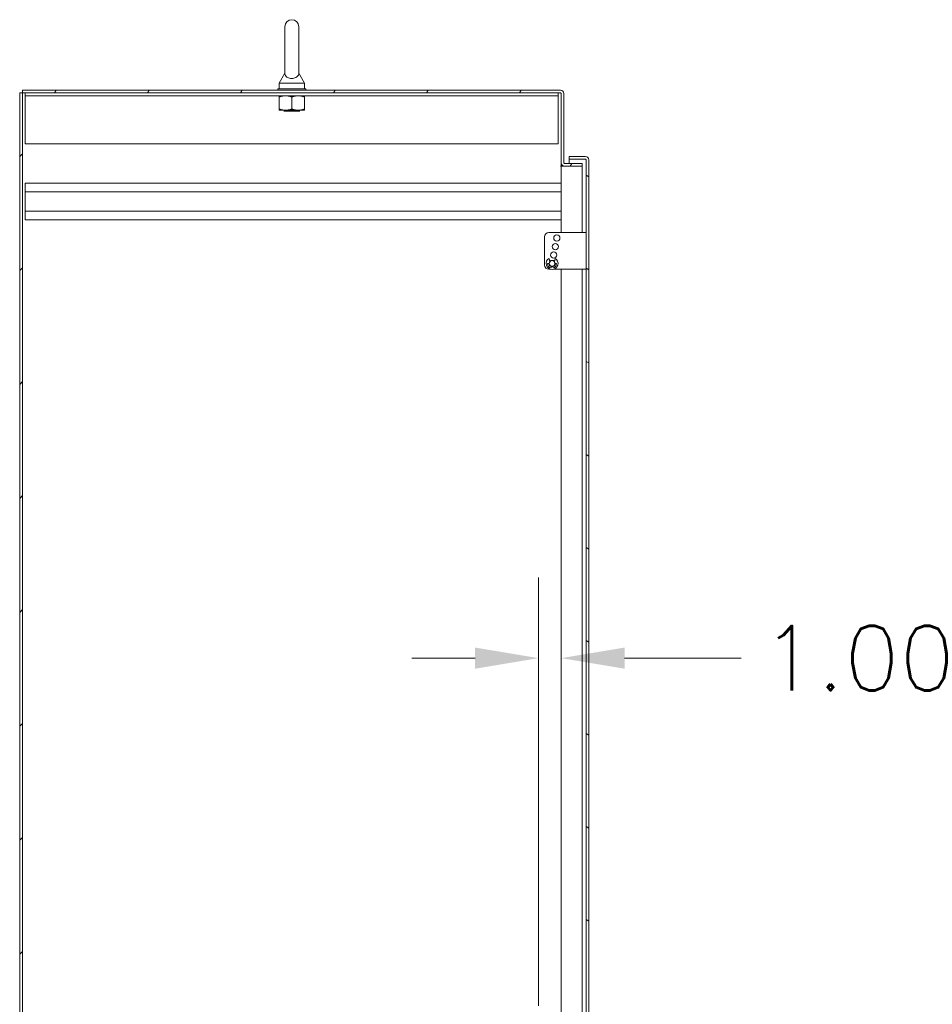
# Model space of a CAD drawing. Header units: inches. Extents: x 16 to 463, y 31 to 294.
# Tile 54 of 110: x 98 to 138, y 181 to 225. Entities that reach past the tile are written whole.
import ezdxf

# ---------------------------------------------------------------- set-up
doc = ezdxf.new("R2010")
doc.units = ezdxf.units.IN
doc.header["$LTSCALE"] = 28.571429
doc.header["$MEASUREMENT"] = 0
for name, color, linetype, lineweight in [('Dimension (ANSI)', 7, 'Continuous', 5), ('Hatch (ANSI)', 7, 'Continuous', 5), ('Visible (ANSI)', 7, 'Continuous', 5)]:
    doc.layers.add(name, color=color, linetype=linetype, lineweight=lineweight)
doc.styles.add('ROMANS', font='romans.shx')
doc.dimstyles.new('Default (ANSI)', dxfattribs={"dimscale": 28.571429, "dimtxt": 0.1, "dimasz": 0.098425, "dimexe": 0.125, "dimexo": 0.0625, "dimgap": 0.031496, "dimtad": 0, "dimtih": 1, "dimtoh": 1, "dimrnd": 1e-08, "dimzin": 0, "dimdsep": 46, "dimtxsty": 'ROMANS', "dimcen": 0.09, "dimdle": 0.393701, "dimclrd": 256, "dimclre": 256, "dimclrt": 256, "dimadec": 0, "dimazin": 0, "dimtfac": 1, "dimtofl": 0, "dimtmove": 0, "dimatfit": 3, "dimfxl": 1, "dimtolj": 1, "dimtzin": 0, "dimlwd": -1, "dimlwe": -1, "dimarcsym": 0})

# ---------------------------------------------------------------- blocks, each defined once
blk = doc.blocks.new('*D32')
at = {"layer": 'Defpoints', "color": 0, "transparency": 16777216}
for p in [(121.503, 196.488), (121.503, 193.424), (120.503, 179.291)]:
    blk.add_point(p, dxfattribs=at)
at = {"layer": 'Dimension (ANSI)', "transparency": 16777216}
for p, q in [((120.503, 181.077), (120.503, 200.059)), ((117.691, 196.488), (114.879, 196.488)), ((124.315, 196.488), (129.484, 196.488))]:
    blk.add_line(p, q, dxfattribs=at)
for points in [[(117.691, 196.957), (117.691, 196.019), (120.503, 196.488)], [(124.315, 196.957), (124.315, 196.019), (121.503, 196.488)]]:
    blk.add_solid(points, dxfattribs=at)
at = {"layer": 'Dimension (ANSI)', "transparency": 16777216, "insert": (130.384, 197.916), "char_height": 2.8571, "attachment_point": 1, "style": 'ROMANS'}
blk.add_mtext('\\A1;1.00', dxfattribs=at)

msp = doc.modelspace()

# ---------------------------------------------------------------- hatches: boundary and pattern name
at = {"layer": 'Hatch (ANSI)'}
h = msp.add_hatch(dxfattribs=at)
h.set_pattern_fill('ANSI31', color=256, scale=28.5714, style=0)
h.paths.add_polyline_path([(97.6278, 221.5411), (97.5028, 221.5411), (97.5028, 131.6661), (97.6278, 131.6661)])
h = msp.add_hatch(dxfattribs=at)
h.set_pattern_fill('ANSI31', color=256, scale=28.5714, angle=15, style=0)
edge = h.paths.add_edge_path()
edge.add_line((122.4403, 218.4161), (121.6591, 218.4161))
edge.add_ellipse((121.6591, 218.4474), major_axis=(0, -0.0313), ratio=1, start_angle=270, end_angle=360, ccw=False)
edge.add_line((121.6278, 218.4474), (121.6278, 221.5099))
edge.add_ellipse((121.4716, 221.5099), major_axis=(0.1562, 0), ratio=1, start_angle=0, end_angle=90)
edge.add_line((121.4716, 221.6661), (97.6278, 221.6661))
edge.add_line((97.6278, 221.6661), (97.6278, 221.5411))
edge.add_line((97.6278, 221.5411), (121.4716, 221.5411))
edge.add_ellipse((121.4716, 221.5099), major_axis=(0, 0.0313), ratio=1, start_angle=270, end_angle=360, ccw=False)
edge.add_line((121.5028, 221.5099), (121.5028, 218.4474))
edge.add_ellipse((121.6591, 218.4474), major_axis=(-0.1563, 0), ratio=1, start_angle=0, end_angle=90)
edge.add_line((121.6591, 218.2911), (122.4403, 218.2911))
edge.add_line((122.4403, 218.2911), (122.4403, 218.4161))
h = msp.add_hatch(dxfattribs=at)
h.set_pattern_fill('ANSI31', color=256, scale=28.5714, angle=105, style=0)
edge = h.paths.add_edge_path()
edge.add_line((121.8574, 218.6036), (122.5761, 218.6036))
edge.add_ellipse((122.5761, 218.5724), major_axis=(0, 0.0312), ratio=1, start_angle=270, end_angle=360, ccw=False)
edge.add_line((122.6074, 218.5724), (122.6074, 138.6349))
edge.add_ellipse((122.5761, 138.6349), major_axis=(0.0313, 0), ratio=1, start_angle=270, end_angle=360, ccw=False)
edge.add_line((122.5761, 138.6036), (121.8574, 138.6036))
edge.add_line((121.8574, 138.6036), (121.8574, 138.4786))
edge.add_line((121.8574, 138.4786), (122.5761, 138.4786))
edge.add_ellipse((122.5761, 138.6349), major_axis=(0, -0.1563), ratio=1, start_angle=0, end_angle=90)
edge.add_line((122.7324, 138.6349), (122.7324, 218.5724))
edge.add_ellipse((122.5761, 218.5724), major_axis=(0.1562, 0), ratio=1, start_angle=0, end_angle=90)
edge.add_line((122.5761, 218.7286), (121.8574, 218.7286))
edge.add_line((121.8574, 218.7286), (121.8574, 218.6036))

# ---------------------------------------------------------------- linework, layer by layer
at = {"layer": 'Visible (ANSI)'}
for p, q in [((109.2553, 224.4786), (109.2553, 222.4186)), ((109.8753, 222.4186), (109.8753, 224.4786)), ((109.2553, 222.4186), (109.0053, 221.9786)), ((109.8753, 222.4186), (110.1253, 221.9786)), ((110.1903, 221.7286), (108.9403, 221.7286)), ((108.9403, 221.7286), (108.9403, 221.6661)), ((109.0053, 221.9786), (110.1253, 221.9786)), ((109.0053, 221.9786), (109.0053, 221.7286)), ((110.1253, 221.9786), (110.1253, 221.7286)), ((110.1903, 221.7286), (110.1903, 221.6661)), ((97.6278, 221.5411), (97.5028, 221.5411)), ((97.5028, 221.5411), (97.5028, 131.6661)), ((121.4716, 221.6661), (97.6278, 221.6661)), ((97.6278, 221.6661), (97.6278, 221.5411)), ((97.6278, 131.6661), (97.6278, 221.5411)), ((97.6278, 221.5411), (121.4716, 221.5411)), ((97.7528, 221.4161), (97.7528, 221.5411)), ((97.7528, 221.4161), (121.3778, 221.4161)), ((97.7528, 221.4161), (97.7528, 221.3849)), ((97.7528, 221.3849), (97.7528, 219.2911)), ((109.0028, 220.8254), (109.0028, 221.3659)), ((109.5653, 220.8254), (109.5653, 221.3659)), ((110.1278, 220.8254), (110.1278, 221.3659)), ((121.3778, 221.4161), (121.3778, 221.5411)), ((121.3778, 221.4161), (121.3778, 221.3849)), ((121.3778, 219.2911), (121.3778, 221.3849)), ((121.5028, 221.5099), (121.5028, 218.4474)), ((121.6278, 218.4474), (121.6278, 221.5099)), ((109.0028, 220.7751), (109.2841, 220.7751)), ((109.2503, 220.7461), (109.2167, 220.7286)), ((109.9139, 220.7286), (109.2167, 220.7286)), ((109.2503, 220.7711), (109.2426, 220.7751)), ((109.2841, 220.7751), (109.8466, 220.7751)), ((109.8466, 220.7751), (110.1278, 220.7751)), ((109.8803, 220.7711), (109.888, 220.7751)), ((109.8803, 220.7461), (109.9139, 220.7286)), ((97.7528, 219.2911), (121.3778, 219.2911)), ((122.5761, 218.7286), (121.8574, 218.7286)), ((121.8574, 218.7286), (121.8574, 218.6036)), ((121.4714, 218.2913), (121.5028, 218.2913)), ((121.4714, 218.2911), (121.4714, 218.2913)), ((121.4716, 218.2911), (121.4714, 218.2911)), ((121.5028, 218.2911), (121.4716, 218.2911)), ((121.5028, 218.4161), (121.5028, 218.4474)), ((121.5028, 218.4161), (121.5028, 218.2913)), ((121.506, 218.4161), (121.5028, 218.4161)), ((121.6591, 218.2911), (121.5028, 218.2911)), ((121.5028, 215.3536), (121.5028, 218.2911)), ((122.4403, 218.4161), (121.6591, 218.4161)), ((121.6591, 218.2911), (122.4403, 218.2911)), ((121.8574, 218.6036), (122.5761, 218.6036)), ((122.5761, 218.6029), (121.8574, 218.6029)), ((121.8574, 218.6029), (121.8574, 218.4161)), ((122.4403, 218.2911), (122.4403, 218.4161)), ((122.4403, 218.2911), (122.4403, 215.3536)), ((122.6074, 218.5724), (122.6074, 138.6349)), ((122.7324, 138.6349), (122.7324, 218.5724)), ((97.7528, 217.5411), (121.5028, 217.5411)), ((97.7528, 217.1561), (97.7528, 217.5411)), ((97.7528, 217.1561), (97.7528, 216.3011)), ((97.7528, 217.1561), (121.5028, 217.1561)), ((97.7528, 216.3011), (121.5028, 216.3011)), ((97.7528, 215.9161), (97.7528, 216.3011)), ((97.7528, 215.9161), (121.5028, 215.9161)), ((122.5074, 215.3536), (120.9599, 215.3536)), ((122.5074, 215.3536), (122.6074, 215.3536)), ((120.7724, 215.1661), (120.7724, 213.9141)), ((120.9094, 213.9826), (120.9776, 213.9826)), ((120.9971, 214.0496), (120.9694, 214.2098)), ((121.2077, 214.0496), (121.2354, 214.2098)), ((121.2954, 213.9826), (121.2271, 213.9826)), ((121.041, 213.7266), (120.9599, 213.7266)), ((121.0758, 213.8542), (121.0614, 213.7836)), ((121.129, 213.8542), (121.0758, 213.8542)), ((121.129, 213.8542), (121.1434, 213.7836)), ((122.5074, 213.7266), (121.1637, 213.7266)), ((121.5028, 178.9383), (121.5028, 213.7266)), ((122.4403, 213.7266), (122.4403, 178.9976)), ((122.6074, 213.7266), (122.5074, 213.7266))]:
    msp.add_line(p, q, dxfattribs=at)
for centre, radius in [((121.3124, 215.1076), 0.1383), ((121.2474, 214.7326), 0.1383), ((121.1769, 214.3576), 0.1383), ((121.1024, 213.9826), 0.1248)]:
    msp.add_circle(centre, radius, dxfattribs=at)
for centre, radius, start, end in [((109.5653, 224.4786), 0.31, 0, 180), ((121.4716, 221.5099), 0.1562, 0, 90), ((121.4716, 221.5099), 0.0313, 0, 90), ((109.2438, 220.7586), 0.0141, 297.5, 62.5), ((109.8868, 220.7586), 0.0141, 117.5, 242.5), ((122.5761, 218.5724), 0.1562, 0, 90), ((121.6591, 218.4474), 0.1563, 180, 270), ((121.6591, 218.4474), 0.0313, 180, 270), ((122.5761, 218.5724), 0.0312, 0, 90), ((120.9599, 215.1661), 0.1875, 90, 180), ((120.9599, 213.9141), 0.1875, 180, 270), ((121.1024, 213.9826), 0.2633, 120.34364, 59.65636), ((120.9094, 213.9726), 0.01, 90, 182.96618), ((121.1024, 213.9826), 0.2033, 182.96618, 258.35424), ((121.1024, 213.9826), 0.1383, 180, 258.31171), ((121.1024, 213.9826), 0.1383, 38.29399, 141.70601), ((121.1024, 213.9826), 0.1383, 281.68829, 0), ((121.1024, 213.9826), 0.2033, 281.64576, 357.03382), ((121.2954, 213.9726), 0.01, 357.03382, 90)]:
    msp.add_arc(centre, radius, start, end, dxfattribs=at)
for points, knots in [([(109.8753, 222.4186), (109.8753, 222.4186), (109.8753, 222.417), (109.8751, 222.4074), (109.8745, 222.3947), (109.8675, 222.3557), (109.8557, 222.3185), (109.803, 222.2593), (109.7764, 222.2396), (109.7192, 222.2107), (109.6882, 222.1999), (109.6234, 222.1867), (109.591, 222.1836), (109.5269, 222.1846), (109.4963, 222.1883), (109.4371, 222.2018), (109.4096, 222.2117), (109.3571, 222.238), (109.3338, 222.255), (109.2921, 222.2969), (109.2768, 222.3226), (109.2566, 222.3775), (109.2555, 222.4045), (109.2553, 222.4172), (109.2553, 222.4186), (109.2553, 222.4186)], [0.9142381, 0.9142381, 0.9142381, 0.9142381, 0.9520549, 0.9520549, 1.0311037, 1.0311037, 1.1787345, 1.1787345, 1.276263, 1.276263, 1.362415, 1.362415, 1.4398265, 1.4398265, 1.5142017, 1.5142017, 1.5926848, 1.5926848, 1.6852455, 1.6852455, 1.8026878, 1.8026878, 1.9462224, 1.9462224, 1.9858069, 1.9858069, 1.9858069, 1.9858069]), ([(122.6074, 218.5724), (122.6074, 218.582), (122.5943, 218.5916), (122.5789, 218.6012), (122.578, 218.6018), (122.577, 218.6024), (122.5761, 218.6029)], [0, 0, 0, 0, 1.4834748, 1.4834748, 1.4834748, 1.5707963, 1.5707963, 1.5707963, 1.5707963])]:
    msp.add_open_spline(points, degree=3, knots=knots, dxfattribs=at)
for points in [[(109.0028, 221.3659), (109.0028, 221.4161), (109.0028, 221.4161)], [(109.2841, 221.4161), (109.1535, 221.4161), (109.0028, 221.3659)], [(109.5653, 221.3659), (109.4146, 221.4161), (109.2841, 221.4161)], [(109.8466, 221.4161), (109.716, 221.4161), (109.5653, 221.3659)], [(110.1278, 221.3659), (109.9771, 221.4161), (109.8466, 221.4161)], [(110.1278, 221.4161), (110.1278, 221.4161), (110.1278, 221.3659)], [(109.0028, 220.8254), (109.1535, 220.7751), (109.2841, 220.7751)], [(109.0028, 220.7751), (109.0028, 220.7751), (109.0028, 220.8254)], [(109.2841, 220.7751), (109.4146, 220.7751), (109.5653, 220.8254)], [(109.5653, 220.8254), (109.716, 220.7751), (109.8466, 220.7751)], [(109.8466, 220.7751), (109.9771, 220.7751), (110.1278, 220.8254)], [(110.1278, 220.8254), (110.1278, 220.7751), (110.1278, 220.7751)]]:
    msp.add_rational_spline(points, [1, 1.0379548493, 1], degree=2, dxfattribs=at)
msp.add_open_spline([(122.5874, 218.6015), (122.5837, 218.602), (122.5799, 218.6025), (122.5761, 218.6029)], degree=3, dxfattribs=at)

# ---------------------------------------------------------------- dimensions: what is measured, and where the dimension line sits
at = {"layer": 'Dimension (ANSI)'}
dim = msp.add_linear_dim(base=(121.5028, 196.4879), p1=(120.5028, 179.2911), p2=(121.5028, 193.4243), dimstyle='Default (ANSI)', override={"dimtih": 0, "dimtoh": 0, "dimdec": 2, "dimse2": 1, "dimtp": 0, "dimtm": 0, "dimtdec": 2, "dimatfit": 1}, dxfattribs=at)
dim.commit()
dim.dimension.update_dxf_attribs({"geometry": '*D32', "text_midpoint": (134.5333, 196.4879), "dimtype": 160})

doc.saveas('drawing.dxf')
